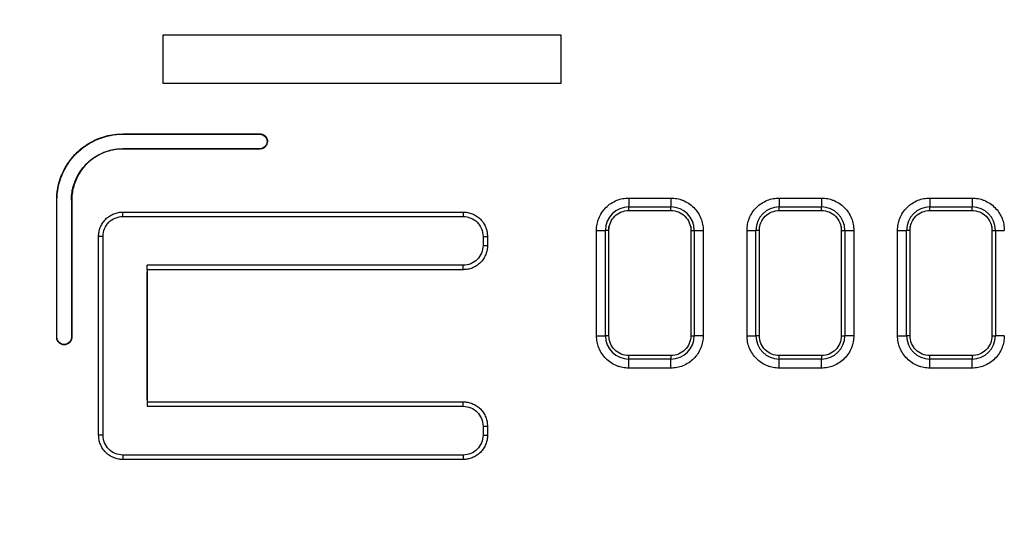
# Model space of a CAD drawing. Header units: inches. Extents: x 0 to 559, y 0 to 432.
# Tile 24 of 28: x 334 to 367, y 340 to 357. Entities that reach past the tile are written whole.
import ezdxf

# ---------------------------------------------------------------- set-up
doc = ezdxf.new("R2010")
doc.units = ezdxf.units.IN
doc.header["$LTSCALE"] = 10
doc.header["$MEASUREMENT"] = 0
doc.layers.add('DIMENSIONS', color=140, linetype='Continuous')
doc.dimstyles.get("Standard").update_dxf_attribs({"dimtxt": 5, "dimasz": 5, "dimexe": 2.5, "dimexo": 3.5, "dimgap": 1, "dimtad": 0, "dimtih": 1, "dimtoh": 1, "dimdec": 1, "dimzin": 0, "dimdsep": 46, "dimtxsty": 'Standard', "dimcen": 0, "dimadec": 0, "dimazin": 0, "dimtfac": 1, "dimtdec": 1, "dimtofl": 0, "dimtmove": 0, "dimatfit": 3, "dimfxl": 0, "dimtolj": 1, "dimtzin": 0, "dimarcsym": 0})

# ---------------------------------------------------------------- blocks, each defined once
blk = doc.blocks.new('*D18')
at = {"layer": 'DEFPOINTS', "color": 0}
for p in [(423.048, 401.719), (423.048, 369.115), (298.048, 314.562)]:
    blk.add_point(p, dxfattribs=at)
at = {"layer": 'DIMENSIONS', "color": 0, "lineweight": -2}
for p, q in [((298.048, 318.062), (298.048, 404.219)), ((423.048, 372.615), (423.048, 404.219)), ((303.048, 401.719), (348.714, 401.719)), ((418.048, 401.719), (372.381, 401.719))]:
    blk.add_line(p, q, dxfattribs=at)
at = {"layer": 'DIMENSIONS', "color": 0}
for points in [[(303.048, 402.552), (303.048, 400.886), (298.048, 401.719)], [(418.048, 402.552), (418.048, 400.886), (423.048, 401.719)]]:
    blk.add_solid(points, dxfattribs=at)
at = {"layer": 'DIMENSIONS', "color": 0, "char_height": 5, "attachment_point": 5}
for s, insert in [('\\A1;125.0', (360.548, 405.219)), ('\\A1;[4.92]', (360.548, 398.219))]:
    blk.add_mtext(s, dxfattribs=dict(at, insert=insert))

msp = doc.modelspace()

# ---------------------------------------------------------------- linework, layer by layer
for p, q in [((339.087, 356.102), (352.287, 356.102)), ((339.087, 354.484), (339.087, 356.102)), ((352.287, 356.102), (352.287, 354.484)), ((352.287, 354.484), (339.087, 354.484)), ((337.748, 352.815), (342.298, 352.815)), ((337.748, 352.815), (337.748, 352.805)), ((337.748, 352.805), (342.298, 352.805)), ((342.298, 352.815), (342.298, 352.805)), ((337.747, 352.326), (337.748, 352.315)), ((342.298, 352.326), (337.747, 352.326)), ((342.298, 352.315), (337.748, 352.315)), ((342.298, 352.315), (342.298, 352.326)), ((335.548, 346.065), (335.548, 350.615)), ((335.548, 350.615), (335.558, 350.615)), ((335.558, 346.065), (335.558, 350.615)), ((336.037, 350.615), (336.037, 346.065)), ((336.048, 350.615), (336.037, 350.615)), ((336.048, 350.615), (336.048, 346.065)), ((354.547, 350.688), (355.948, 350.688)), ((359.547, 350.688), (360.948, 350.688)), ((364.547, 350.688), (365.948, 350.688)), ((354.547, 350.275), (354.548, 350.39)), ((354.547, 350.275), (355.948, 350.275)), ((354.548, 350.39), (355.948, 350.39)), ((355.948, 350.275), (355.948, 350.39)), ((359.547, 350.275), (359.548, 350.39)), ((359.547, 350.275), (360.948, 350.275)), ((359.548, 350.39), (360.948, 350.39)), ((360.948, 350.275), (360.948, 350.39)), ((364.547, 350.275), (364.548, 350.39)), ((364.547, 350.275), (365.948, 350.275)), ((364.548, 350.39), (365.948, 350.39)), ((365.948, 350.275), (365.948, 350.39)), ((337.747, 350.222), (349.048, 350.222)), ((337.747, 350.075), (337.747, 350.222)), ((337.747, 350.075), (349.048, 350.075)), ((337.747, 350.075), (349.048, 350.075)), ((349.048, 350.222), (349.048, 350.075)), ((353.475, 346.115), (353.475, 349.615)), ((353.773, 346.115), (353.773, 349.615)), ((353.888, 349.615), (353.773, 349.615)), ((353.888, 346.115), (353.888, 349.744)), ((353.888, 346.115), (353.888, 349.615)), ((356.607, 349.744), (356.607, 346.115)), ((356.607, 349.615), (356.722, 349.615)), ((356.607, 349.615), (356.607, 346.115)), ((356.722, 349.615), (356.722, 346.115)), ((357.02, 349.615), (357.02, 346.115)), ((358.475, 346.115), (358.475, 349.615)), ((358.773, 346.115), (358.773, 349.615)), ((358.888, 349.615), (358.773, 349.615)), ((358.888, 346.115), (358.888, 349.744)), ((358.888, 346.115), (358.888, 349.615)), ((361.607, 349.744), (361.607, 346.115)), ((361.607, 349.615), (361.722, 349.615)), ((361.607, 349.615), (361.607, 346.115)), ((361.722, 349.615), (361.722, 346.115)), ((362.02, 349.615), (362.02, 346.115)), ((363.475, 346.115), (363.475, 349.615)), ((363.773, 346.115), (363.773, 349.615)), ((363.888, 349.615), (363.773, 349.615)), ((363.888, 346.115), (363.888, 349.744)), ((363.888, 346.115), (363.888, 349.615)), ((366.607, 349.744), (366.607, 346.115)), ((366.607, 349.615), (366.722, 349.615)), ((366.607, 349.615), (366.607, 346.115)), ((366.722, 349.615), (366.722, 346.115)), ((336.941, 342.815), (336.941, 349.415)), ((337.088, 349.415), (336.941, 349.415)), ((337.088, 342.815), (337.088, 349.415)), ((337.088, 342.815), (337.088, 349.415)), ((349.707, 349.415), (349.707, 349.115)), ((349.707, 349.415), (349.855, 349.415)), ((349.707, 349.415), (349.707, 349.115)), ((349.855, 349.415), (349.855, 349.115)), ((349.707, 349.115), (349.855, 349.115)), ((349.048, 348.456), (338.548, 348.456)), ((338.548, 348.308), (338.548, 348.456)), ((338.548, 348.308), (338.548, 343.922)), ((349.048, 348.308), (338.548, 348.308)), ((349.048, 348.308), (349.048, 348.456)), ((338.548, 343.988), (338.548, 348.242)), ((335.548, 346.065), (335.558, 346.065)), ((336.048, 346.065), (336.037, 346.065)), ((353.888, 346.115), (353.773, 346.115)), ((356.607, 346.115), (356.722, 346.115)), ((358.888, 346.115), (358.773, 346.115)), ((361.607, 346.115), (361.722, 346.115)), ((363.888, 346.115), (363.773, 346.115)), ((366.607, 346.115), (366.722, 346.115)), ((335.798, 345.815), (335.798, 345.826)), ((354.548, 345.341), (354.547, 345.456)), ((355.948, 345.456), (354.547, 345.456)), ((355.948, 345.456), (354.547, 345.456)), ((355.948, 345.341), (354.548, 345.341)), ((355.948, 345.456), (355.948, 345.341)), ((359.548, 345.341), (359.547, 345.456)), ((360.948, 345.456), (359.547, 345.456)), ((360.948, 345.456), (359.547, 345.456)), ((360.948, 345.341), (359.548, 345.341)), ((360.948, 345.456), (360.948, 345.341)), ((364.548, 345.341), (364.547, 345.456)), ((365.948, 345.456), (364.547, 345.456)), ((365.948, 345.456), (364.547, 345.456)), ((365.948, 345.341), (364.548, 345.341)), ((365.948, 345.456), (365.948, 345.341)), ((355.948, 345.043), (354.547, 345.043)), ((360.948, 345.043), (359.547, 345.043)), ((365.948, 345.043), (364.547, 345.043)), ((338.548, 343.922), (349.048, 343.922)), ((338.548, 343.922), (338.548, 343.775)), ((338.548, 343.775), (349.048, 343.775)), ((349.048, 343.775), (349.048, 343.922)), ((349.707, 343.115), (349.707, 342.815)), ((349.707, 343.115), (349.855, 343.115)), ((349.707, 343.115), (349.707, 342.815)), ((349.855, 343.115), (349.855, 342.815)), ((337.088, 342.815), (336.941, 342.815)), ((349.707, 342.815), (349.855, 342.815)), ((337.747, 342.156), (337.747, 342.008)), ((349.048, 342.156), (337.747, 342.156)), ((349.048, 342.156), (337.747, 342.156)), ((349.048, 342.156), (349.048, 342.008)), ((349.048, 342.008), (337.747, 342.008))]:
    msp.add_line(p, q)
for centre, start, end in [((354.548, 349.615), 90, 179.9974), ((355.948, 349.615), 360, 90), ((359.548, 349.615), 90, 179.9974), ((360.948, 349.615), 360, 90), ((364.548, 349.615), 90, 179.9974), ((365.948, 349.615), 360, 90), ((354.548, 346.115), 180.0026, 269.9974), ((355.948, 346.115), 270, 359.9974), ((359.548, 346.115), 180.0026, 269.9974), ((360.948, 346.115), 270, 359.9974), ((364.548, 346.115), 180.0026, 269.9974), ((365.948, 346.115), 270, 359.9974)]:
    msp.add_arc(centre, 0.775, start, end)
for points, knots in [([(335.548, 350.615), (335.548, 350.664), (335.55, 350.76), (335.565, 350.903), (335.588, 351.045), (335.621, 351.184), (335.663, 351.322), (335.747, 351.547), (335.906, 351.846), (336.182, 352.18), (336.517, 352.457), (336.858, 352.638), (337.176, 352.746), (337.459, 352.805), (337.651, 352.812), (337.748, 352.815)], [0, 0, 0, 0, 0.041981, 0.08361, 0.125067, 0.166532, 0.208187, 0.250211, 0.375062, 0.500065, 0.624916, 0.74992, 0.833487, 0.916363, 1, 1, 1, 1]), ([(335.558, 350.615), (335.558, 350.902), (335.615, 351.188), (335.834, 351.718), (335.997, 351.961), (336.402, 352.366), (336.645, 352.528), (337.174, 352.748), (337.461, 352.805), (337.748, 352.805)], [0, 0, 0, 0, 0.25, 0.25, 0.5, 0.5, 0.75, 0.75, 1, 1, 1, 1]), ([(342.298, 352.815), (342.314, 352.814), (342.347, 352.813), (342.394, 352.798), (342.437, 352.775), (342.48, 352.739), (342.53, 352.674), (342.556, 352.575), (342.536, 352.467), (342.488, 352.398), (342.436, 352.355), (342.392, 352.332), (342.345, 352.318), (342.314, 352.316), (342.298, 352.315)], [0, 0, 0, 0, 0.0633511, 0.1246018, 0.1862624, 0.2507956, 0.3381946, 0.4996977, 0.6230672, 0.7494093, 0.8130506, 0.8796939, 0.9391291, 1, 1, 1, 1]), ([(342.298, 352.805), (342.36, 352.805), (342.423, 352.779), (342.511, 352.69), (342.537, 352.628), (342.537, 352.503), (342.511, 352.44), (342.423, 352.352), (342.36, 352.326), (342.298, 352.326)], [0, 0, 0, 0, 0.25, 0.25, 0.5, 0.5, 0.75, 0.75, 1, 1, 1, 1]), ([(336.037, 350.615), (336.038, 350.659), (336.04, 350.745), (336.055, 350.873), (336.079, 350.999), (336.113, 351.124), (336.18, 351.314), (336.307, 351.561), (336.53, 351.833), (336.801, 352.055), (337.074, 352.196), (337.321, 352.276), (337.532, 352.318), (337.675, 352.323), (337.747, 352.326)], [0, 0, 0, 0, 0.0482825, 0.0961672, 0.143929, 0.1918449, 0.2401894, 0.3700191, 0.5000484, 0.6298781, 0.7599075, 0.8401091, 0.9197121, 1, 1, 1, 1]), ([(337.748, 352.315), (337.705, 352.314), (337.619, 352.313), (337.492, 352.298), (337.366, 352.274), (337.243, 352.24), (337.053, 352.173), (336.807, 352.047), (336.538, 351.826), (336.316, 351.556), (336.177, 351.285), (336.097, 351.039), (336.055, 350.829), (336.05, 350.687), (336.048, 350.615)], [0, 0, 0, 0, 0.048282, 0.096166, 0.143928, 0.191843, 0.240188, 0.370018, 0.500048, 0.629878, 0.759909, 0.84011, 0.919712, 1, 1, 1, 1]), ([(353.475, 349.615), (353.476, 349.649), (353.478, 349.716), (353.493, 349.816), (353.516, 349.914), (353.561, 350.047), (353.644, 350.208), (353.783, 350.378), (353.954, 350.518), (354.144, 350.616), (354.345, 350.677), (354.479, 350.684), (354.547, 350.688)], [0, 0, 0, 0, 0.060046, 0.119752, 0.179653, 0.240279, 0.369345, 0.500167, 0.62915, 0.760055, 0.87954, 1, 1, 1, 1]), ([(354.547, 350.688), (354.547, 350.615), (354.547, 350.543), (354.547, 350.435), (354.547, 350.399), (354.548, 350.39)], [0, 0, 0, 0, 0.5, 0.5, 1, 1, 1, 1]), ([(355.948, 350.688), (355.981, 350.687), (356.049, 350.685), (356.148, 350.67), (356.247, 350.647), (356.379, 350.601), (356.54, 350.518), (356.71, 350.379), (356.85, 350.209), (356.948, 350.019), (357.009, 349.818), (357.016, 349.683), (357.02, 349.615)], [0, 0, 0, 0, 0.06004, 0.11974, 0.179635, 0.240255, 0.369306, 0.500115, 0.629084, 0.759975, 0.879471, 1, 1, 1, 1]), ([(355.948, 350.688), (355.948, 350.615), (355.948, 350.543), (355.948, 350.435), (355.948, 350.399), (355.948, 350.39)], [0, 0, 0, 0, 0.5, 0.5, 1, 1, 1, 1]), ([(358.475, 349.615), (358.476, 349.649), (358.478, 349.716), (358.493, 349.816), (358.516, 349.914), (358.561, 350.047), (358.644, 350.208), (358.783, 350.378), (358.954, 350.518), (359.144, 350.616), (359.345, 350.677), (359.479, 350.684), (359.547, 350.688)], [0, 0, 0, 0, 0.060046, 0.119752, 0.179653, 0.240279, 0.369345, 0.500167, 0.62915, 0.760055, 0.87954, 1, 1, 1, 1]), ([(359.547, 350.688), (359.547, 350.615), (359.547, 350.543), (359.547, 350.435), (359.547, 350.399), (359.548, 350.39)], [0, 0, 0, 0, 0.5, 0.5, 1, 1, 1, 1]), ([(360.948, 350.688), (360.981, 350.687), (361.049, 350.685), (361.148, 350.67), (361.247, 350.647), (361.379, 350.601), (361.54, 350.518), (361.71, 350.379), (361.85, 350.209), (361.948, 350.019), (362.009, 349.818), (362.016, 349.683), (362.02, 349.615)], [0, 0, 0, 0, 0.06004, 0.11974, 0.179635, 0.240255, 0.369306, 0.500115, 0.629084, 0.759975, 0.879471, 1, 1, 1, 1]), ([(360.948, 350.688), (360.948, 350.615), (360.948, 350.543), (360.948, 350.435), (360.948, 350.399), (360.948, 350.39)], [0, 0, 0, 0, 0.5, 0.5, 1, 1, 1, 1]), ([(363.475, 349.615), (363.476, 349.649), (363.478, 349.716), (363.493, 349.816), (363.516, 349.914), (363.561, 350.047), (363.644, 350.208), (363.783, 350.378), (363.954, 350.518), (364.144, 350.616), (364.345, 350.677), (364.479, 350.684), (364.547, 350.688)], [0, 0, 0, 0, 0.060046, 0.119752, 0.179653, 0.240279, 0.369345, 0.500167, 0.62915, 0.760055, 0.87954, 1, 1, 1, 1]), ([(364.547, 350.688), (364.547, 350.615), (364.547, 350.543), (364.547, 350.435), (364.547, 350.399), (364.548, 350.39)], [0, 0, 0, 0, 0.5, 0.5, 1, 1, 1, 1]), ([(365.948, 350.688), (365.981, 350.687), (366.049, 350.685), (366.148, 350.67), (366.247, 350.647), (366.379, 350.601), (366.54, 350.518), (366.71, 350.379), (366.85, 350.209), (366.948, 350.019), (367.009, 349.818), (367.016, 349.683), (367.02, 349.615)], [0, 0, 0, 0, 0.0600399, 0.11974, 0.1796351, 0.2402552, 0.3693065, 0.5001154, 0.629084, 0.7599753, 0.879471, 1, 1, 1, 1]), ([(365.948, 350.688), (365.948, 350.615), (365.948, 350.543), (365.948, 350.435), (365.948, 350.399), (365.948, 350.39)], [0, 0, 0, 0, 0.5, 0.5, 1, 1, 1, 1]), ([(353.888, 349.615), (353.888, 349.788), (353.959, 349.96), (354.203, 350.204), (354.375, 350.275), (354.547, 350.275)], [0, 0, 0, 0, 0.5, 0.5, 1, 1, 1, 1]), ([(355.948, 350.275), (356.121, 350.275), (356.292, 350.204), (356.536, 349.96), (356.607, 349.788), (356.607, 349.615)], [0, 0, 0, 0, 0.5, 0.5, 1, 1, 1, 1]), ([(358.888, 349.615), (358.888, 349.788), (358.959, 349.96), (359.203, 350.204), (359.375, 350.275), (359.547, 350.275)], [0, 0, 0, 0, 0.5, 0.5, 1, 1, 1, 1]), ([(360.948, 350.275), (361.121, 350.275), (361.292, 350.204), (361.536, 349.96), (361.607, 349.788), (361.607, 349.615)], [0, 0, 0, 0, 0.5, 0.5, 1, 1, 1, 1]), ([(363.888, 349.615), (363.888, 349.788), (363.959, 349.96), (364.203, 350.204), (364.375, 350.275), (364.547, 350.275)], [0, 0, 0, 0, 0.5, 0.5, 1, 1, 1, 1]), ([(365.948, 350.275), (366.121, 350.275), (366.292, 350.204), (366.536, 349.96), (366.607, 349.788), (366.607, 349.615)], [0, 0, 0, 0, 0.5, 0.5, 1, 1, 1, 1]), ([(336.941, 349.415), (336.941, 349.441), (336.943, 349.491), (336.954, 349.567), (336.971, 349.641), (337.006, 349.74), (337.068, 349.861), (337.173, 349.989), (337.301, 350.095), (337.444, 350.168), (337.595, 350.214), (337.696, 350.219), (337.747, 350.222)], [0, 0, 0, 0, 0.060246, 0.120005, 0.179816, 0.240216, 0.369961, 0.500129, 0.629874, 0.760043, 0.879918, 1, 1, 1, 1]), ([(337.088, 349.415), (337.088, 349.588), (337.159, 349.76), (337.403, 350.004), (337.575, 350.075), (337.747, 350.075)], [0, 0, 0, 0, 0.5, 0.5, 1, 1, 1, 1]), ([(349.048, 350.222), (349.073, 350.222), (349.124, 350.22), (349.199, 350.209), (349.273, 350.191), (349.373, 350.157), (349.494, 350.095), (349.622, 349.99), (349.727, 349.862), (349.801, 349.718), (349.846, 349.568), (349.852, 349.466), (349.855, 349.415)], [0, 0, 0, 0, 0.060244, 0.120002, 0.179811, 0.24021, 0.369958, 0.500129, 0.629878, 0.76005, 0.879922, 1, 1, 1, 1]), ([(349.048, 350.075), (349.221, 350.075), (349.392, 350.004), (349.636, 349.76), (349.707, 349.588), (349.707, 349.415)], [0, 0, 0, 0, 0.5, 0.5, 1, 1, 1, 1]), ([(353.475, 349.615), (353.548, 349.615), (353.62, 349.615), (353.728, 349.615), (353.764, 349.615), (353.773, 349.615)], [0, 0, 0, 0, 0.5, 0.5, 1, 1, 1, 1]), ([(356.722, 349.615), (356.731, 349.615), (356.767, 349.615), (356.875, 349.615), (356.948, 349.615), (357.02, 349.615)], [0, 0, 0, 0, 0.5, 0.5, 1, 1, 1, 1]), ([(358.475, 349.615), (358.548, 349.615), (358.62, 349.615), (358.728, 349.615), (358.764, 349.615), (358.773, 349.615)], [0, 0, 0, 0, 0.5, 0.5, 1, 1, 1, 1]), ([(361.722, 349.615), (361.731, 349.615), (361.767, 349.615), (361.875, 349.615), (361.948, 349.615), (362.02, 349.615)], [0, 0, 0, 0, 0.5, 0.5, 1, 1, 1, 1]), ([(363.475, 349.615), (363.548, 349.615), (363.62, 349.615), (363.728, 349.615), (363.764, 349.615), (363.773, 349.615)], [0, 0, 0, 0, 0.5, 0.5, 1, 1, 1, 1]), ([(366.722, 349.615), (366.731, 349.615), (366.767, 349.615), (366.875, 349.615), (366.948, 349.615), (367.02, 349.615)], [0, 0, 0, 0, 0.5, 0.5, 1, 1, 1, 1]), ([(349.855, 349.115), (349.854, 349.09), (349.852, 349.039), (349.841, 348.964), (349.824, 348.89), (349.789, 348.79), (349.727, 348.669), (349.622, 348.541), (349.494, 348.436), (349.351, 348.362), (349.2, 348.316), (349.098, 348.311), (349.048, 348.308)], [0, 0, 0, 0, 0.060245, 0.120003, 0.179813, 0.240212, 0.369959, 0.500129, 0.629877, 0.760047, 0.87992, 1, 1, 1, 1]), ([(349.707, 349.115), (349.707, 348.942), (349.636, 348.771), (349.392, 348.527), (349.22, 348.456), (349.048, 348.456)], [0, 0, 0, 0, 0.5, 0.5, 1, 1, 1, 1]), ([(335.798, 345.815), (335.781, 345.816), (335.748, 345.818), (335.701, 345.832), (335.658, 345.855), (335.62, 345.887), (335.587, 345.927), (335.564, 345.971), (335.55, 346.018), (335.548, 346.049), (335.548, 346.065)], [0, 0, 0, 0, 0.1270023, 0.2493605, 0.3721255, 0.5003002, 0.6287123, 0.7601177, 0.8793356, 1, 1, 1, 1]), ([(335.798, 345.826), (335.735, 345.826), (335.673, 345.852), (335.584, 345.94), (335.558, 346.002), (335.558, 346.065)], [0, 0, 0, 0, 0.5, 0.5, 1, 1, 1, 1]), ([(336.037, 346.065), (336.037, 346.002), (336.011, 345.94), (335.923, 345.852), (335.86, 345.826), (335.798, 345.826)], [0, 0, 0, 0, 0.5, 0.5, 1, 1, 1, 1]), ([(336.048, 346.065), (336.047, 346.049), (336.045, 346.016), (336.031, 345.969), (336.007, 345.926), (335.975, 345.887), (335.936, 345.855), (335.892, 345.832), (335.845, 345.818), (335.813, 345.816), (335.798, 345.815)], [0, 0, 0, 0, 0.127002, 0.24936, 0.372125, 0.5003, 0.628712, 0.760118, 0.879336, 1, 1, 1, 1]), ([(354.547, 345.043), (354.514, 345.044), (354.447, 345.046), (354.347, 345.06), (354.248, 345.084), (354.116, 345.129), (353.955, 345.212), (353.785, 345.351), (353.645, 345.522), (353.547, 345.712), (353.486, 345.912), (353.479, 346.047), (353.475, 346.115)], [0, 0, 0, 0, 0.060046, 0.119752, 0.179653, 0.240279, 0.369345, 0.500167, 0.62915, 0.760055, 0.87954, 1, 1, 1, 1]), ([(353.475, 346.115), (353.548, 346.115), (353.62, 346.115), (353.728, 346.115), (353.764, 346.115), (353.773, 346.115)], [0, 0, 0, 0, 0.5, 0.5, 1, 1, 1, 1]), ([(354.547, 345.456), (354.375, 345.456), (354.203, 345.527), (353.959, 345.771), (353.888, 345.942), (353.888, 346.115)], [0, 0, 0, 0, 0.5, 0.5, 1, 1, 1, 1]), ([(357.02, 346.115), (357.019, 346.081), (357.017, 346.014), (357.003, 345.914), (356.979, 345.816), (356.934, 345.683), (356.851, 345.522), (356.712, 345.353), (356.541, 345.213), (356.351, 345.115), (356.15, 345.053), (356.015, 345.046), (355.948, 345.043)], [0, 0, 0, 0, 0.06004, 0.11974, 0.179635, 0.240255, 0.369306, 0.500115, 0.629084, 0.759975, 0.879471, 1, 1, 1, 1]), ([(356.607, 346.115), (356.607, 345.942), (356.536, 345.771), (356.292, 345.527), (356.12, 345.456), (355.948, 345.456)], [0, 0, 0, 0, 0.5, 0.5, 1, 1, 1, 1]), ([(357.02, 346.115), (356.948, 346.115), (356.875, 346.115), (356.767, 346.115), (356.731, 346.115), (356.722, 346.115)], [0, 0, 0, 0, 0.5, 0.5, 1, 1, 1, 1]), ([(359.547, 345.043), (359.514, 345.044), (359.447, 345.046), (359.347, 345.06), (359.248, 345.084), (359.116, 345.129), (358.955, 345.212), (358.785, 345.351), (358.645, 345.522), (358.547, 345.712), (358.486, 345.912), (358.479, 346.047), (358.475, 346.115)], [0, 0, 0, 0, 0.060046, 0.119752, 0.179653, 0.240279, 0.369345, 0.500167, 0.62915, 0.760055, 0.87954, 1, 1, 1, 1]), ([(358.475, 346.115), (358.548, 346.115), (358.62, 346.115), (358.728, 346.115), (358.764, 346.115), (358.773, 346.115)], [0, 0, 0, 0, 0.5, 0.5, 1, 1, 1, 1]), ([(359.547, 345.456), (359.375, 345.456), (359.203, 345.527), (358.959, 345.771), (358.888, 345.942), (358.888, 346.115)], [0, 0, 0, 0, 0.5, 0.5, 1, 1, 1, 1]), ([(362.02, 346.115), (362.019, 346.081), (362.017, 346.014), (362.003, 345.914), (361.979, 345.816), (361.934, 345.683), (361.851, 345.522), (361.712, 345.353), (361.541, 345.213), (361.351, 345.115), (361.15, 345.053), (361.015, 345.046), (360.948, 345.043)], [0, 0, 0, 0, 0.0600399, 0.11974, 0.1796351, 0.2402552, 0.3693065, 0.5001154, 0.629084, 0.7599753, 0.879471, 1, 1, 1, 1]), ([(361.607, 346.115), (361.607, 345.942), (361.536, 345.771), (361.292, 345.527), (361.12, 345.456), (360.948, 345.456)], [0, 0, 0, 0, 0.5, 0.5, 1, 1, 1, 1]), ([(362.02, 346.115), (361.948, 346.115), (361.875, 346.115), (361.767, 346.115), (361.731, 346.115), (361.722, 346.115)], [0, 0, 0, 0, 0.5, 0.5, 1, 1, 1, 1]), ([(364.547, 345.043), (364.514, 345.044), (364.447, 345.046), (364.347, 345.06), (364.248, 345.084), (364.116, 345.129), (363.955, 345.212), (363.785, 345.351), (363.645, 345.522), (363.547, 345.712), (363.486, 345.912), (363.479, 346.047), (363.475, 346.115)], [0, 0, 0, 0, 0.060046, 0.119752, 0.179653, 0.240279, 0.369345, 0.500167, 0.62915, 0.760055, 0.87954, 1, 1, 1, 1]), ([(363.475, 346.115), (363.548, 346.115), (363.62, 346.115), (363.728, 346.115), (363.764, 346.115), (363.773, 346.115)], [0, 0, 0, 0, 0.5, 0.5, 1, 1, 1, 1]), ([(364.547, 345.456), (364.375, 345.456), (364.203, 345.527), (363.959, 345.771), (363.888, 345.942), (363.888, 346.115)], [0, 0, 0, 0, 0.5, 0.5, 1, 1, 1, 1]), ([(367.02, 346.115), (367.019, 346.081), (367.017, 346.014), (367.003, 345.914), (366.979, 345.816), (366.934, 345.683), (366.851, 345.522), (366.712, 345.353), (366.541, 345.213), (366.351, 345.115), (366.15, 345.053), (366.015, 345.046), (365.948, 345.043)], [0, 0, 0, 0, 0.06004, 0.11974, 0.179635, 0.240255, 0.369306, 0.500115, 0.629084, 0.759975, 0.879471, 1, 1, 1, 1]), ([(366.607, 346.115), (366.607, 345.942), (366.536, 345.771), (366.292, 345.527), (366.12, 345.456), (365.948, 345.456)], [0, 0, 0, 0, 0.5, 0.5, 1, 1, 1, 1]), ([(367.02, 346.115), (366.948, 346.115), (366.875, 346.115), (366.767, 346.115), (366.731, 346.115), (366.722, 346.115)], [0, 0, 0, 0, 0.5, 0.5, 1, 1, 1, 1]), ([(354.547, 345.043), (354.547, 345.115), (354.547, 345.187), (354.547, 345.296), (354.548, 345.332), (354.548, 345.341)], [0, 0, 0, 0, 0.5, 0.5, 1, 1, 1, 1]), ([(355.948, 345.043), (355.948, 345.115), (355.948, 345.187), (355.948, 345.296), (355.948, 345.332), (355.948, 345.341)], [0, 0, 0, 0, 0.5, 0.5, 1, 1, 1, 1]), ([(359.547, 345.043), (359.547, 345.115), (359.547, 345.187), (359.547, 345.296), (359.548, 345.332), (359.548, 345.341)], [0, 0, 0, 0, 0.5, 0.5, 1, 1, 1, 1]), ([(360.948, 345.043), (360.948, 345.115), (360.948, 345.187), (360.948, 345.296), (360.948, 345.332), (360.948, 345.341)], [0, 0, 0, 0, 0.5, 0.5, 1, 1, 1, 1]), ([(364.547, 345.043), (364.547, 345.115), (364.547, 345.187), (364.547, 345.296), (364.548, 345.332), (364.548, 345.341)], [0, 0, 0, 0, 0.5, 0.5, 1, 1, 1, 1]), ([(365.948, 345.043), (365.948, 345.115), (365.948, 345.187), (365.948, 345.296), (365.948, 345.332), (365.948, 345.341)], [0, 0, 0, 0, 0.5, 0.5, 1, 1, 1, 1]), ([(349.048, 343.922), (349.073, 343.922), (349.124, 343.92), (349.199, 343.909), (349.273, 343.891), (349.373, 343.857), (349.494, 343.795), (349.622, 343.69), (349.727, 343.562), (349.801, 343.418), (349.846, 343.268), (349.852, 343.166), (349.855, 343.115)], [0, 0, 0, 0, 0.060244, 0.120002, 0.179811, 0.24021, 0.369958, 0.500129, 0.629878, 0.76005, 0.879922, 1, 1, 1, 1]), ([(349.048, 343.775), (349.221, 343.775), (349.392, 343.704), (349.636, 343.46), (349.707, 343.288), (349.707, 343.115)], [0, 0, 0, 0, 0.5, 0.5, 1, 1, 1, 1]), ([(337.747, 342.008), (337.722, 342.009), (337.671, 342.01), (337.596, 342.021), (337.522, 342.039), (337.422, 342.073), (337.301, 342.136), (337.173, 342.241), (337.068, 342.369), (336.995, 342.512), (336.949, 342.663), (336.943, 342.764), (336.941, 342.815)], [0, 0, 0, 0, 0.060245, 0.120003, 0.179813, 0.240212, 0.369959, 0.500129, 0.629877, 0.760047, 0.87992, 1, 1, 1, 1]), ([(337.747, 342.156), (337.575, 342.156), (337.403, 342.227), (337.159, 342.471), (337.088, 342.642), (337.088, 342.815)], [0, 0, 0, 0, 0.5, 0.5, 1, 1, 1, 1]), ([(349.855, 342.815), (349.854, 342.79), (349.852, 342.739), (349.841, 342.664), (349.824, 342.59), (349.789, 342.49), (349.727, 342.369), (349.622, 342.241), (349.494, 342.136), (349.351, 342.062), (349.2, 342.016), (349.098, 342.011), (349.048, 342.008)], [0, 0, 0, 0, 0.060245, 0.120003, 0.179813, 0.240212, 0.369959, 0.500129, 0.629877, 0.760047, 0.87992, 1, 1, 1, 1]), ([(349.707, 342.815), (349.707, 342.642), (349.636, 342.471), (349.392, 342.227), (349.22, 342.156), (349.048, 342.156)], [0, 0, 0, 0, 0.5, 0.5, 1, 1, 1, 1])]:
    msp.add_open_spline(points, degree=3, knots=knots)

# ---------------------------------------------------------------- dimensions: what is measured, and where the dimension line sits
at = {"layer": 'DIMENSIONS'}
dim = msp.add_linear_dim(base=(423.048, 401.719), p1=(298.048, 314.562), p2=(423.048, 369.115), dimstyle='Standard', override={"dimpost": '\\X'}, dxfattribs=at)
dim.commit()
dim.dimension.update_dxf_attribs({"geometry": '*D18', "text_midpoint": (360.548, 401.719)})

doc.saveas('drawing.dxf')
